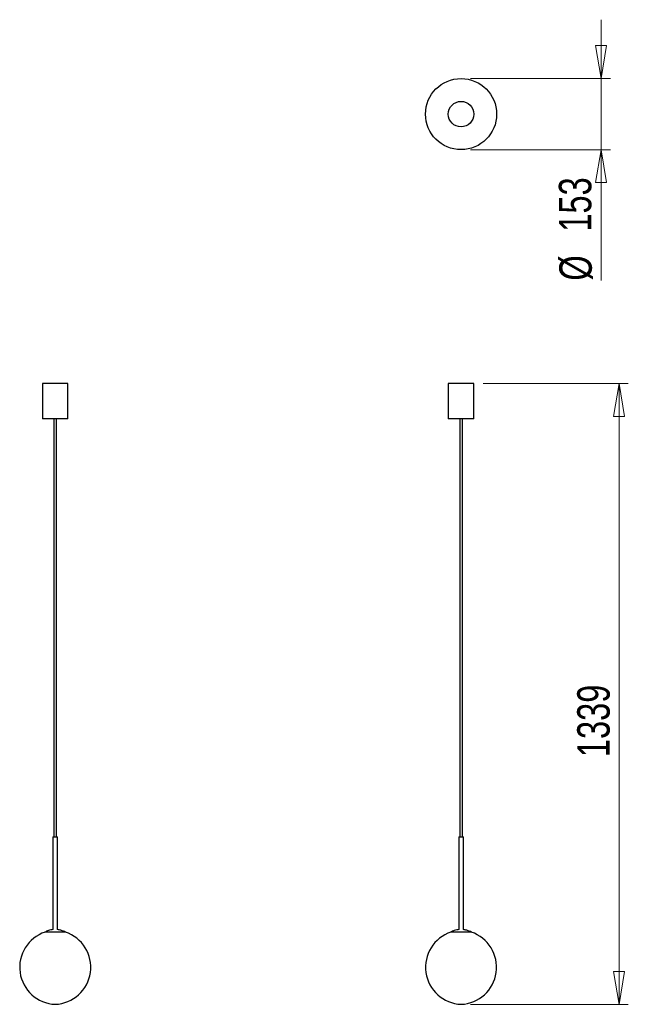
# Model space of a CAD drawing. Header units: millimetres. Extents: x 84 to 150, y 56 to 163.
import ezdxf

# ---------------------------------------------------------------- set-up
doc = ezdxf.new("R2010")
doc.units = ezdxf.units.MM
doc.header["$PDSIZE"] = -1
doc.styles.add('SLDTEXTSTYLE0', font='TXT', dxfattribs={"width": 0.75})
doc.dimstyles.new('SLDDIMSTYLE0', dxfattribs={"dimtxt": 3.5, "dimasz": 3.556, "dimexe": 0, "dimexo": 0.0625, "dimgap": 0.875, "dimtad": 1, "dimdec": 0, "dimlfac": 20, "dimrnd": 1e-09, "dimzin": 12, "dimdsep": 46, "dimtxsty": 'SLDTEXTSTYLE0', "dimblk1": 'CLOSED', "dimblk2": 'CLOSED', "dimsah": 1, "dimcen": 0.09, "dimadec": 0, "dimazin": 3, "dimtfac": 1, "dimtdec": 0, "dimtofl": 0, "dimtmove": 0, "dimatfit": 3, "dimldrblk": 'CLOSED', "dimfxl": 0, "dimfrac": 2, "dimtolj": 1, "dimtzin": 12, "dimarcsym": 0})
doc.dimstyles.new('SLDDIMSTYLE1', dxfattribs={"dimtxt": 3.5, "dimasz": 3.556, "dimexe": 0, "dimexo": 0.0625, "dimgap": 0.875, "dimtad": 1, "dimdec": 0, "dimlfac": 20, "dimrnd": 1e-09, "dimzin": 12, "dimdsep": 46, "dimtxsty": 'SLDTEXTSTYLE0', "dimblk1": 'CLOSED', "dimblk2": 'CLOSED', "dimsah": 1, "dimcen": 0.09, "dimadec": 0, "dimazin": 3, "dimtfac": 1, "dimtdec": 0, "dimtmove": 0, "dimatfit": 0, "dimldrblk": 'CLOSED', "dimfxl": 0, "dimfrac": 2, "dimtolj": 1, "dimtzin": 12, "dimarcsym": 0})

# ---------------------------------------------------------------- blocks, each defined once
blk = doc.blocks.new('_Closed')
at = {"color": 0, "linetype": 'ByBlock', "lineweight": -2}
for p, q in [((-1, 0.166667), (0, 0)), ((-1, 0.166667), (-1, -0.166667)), ((0, 0), (-1, -0.166667)), ((0, 0), (-1, 0))]:
    blk.add_line(p, q, dxfattribs=at)
blk = doc.blocks.new('_D')
at = {"color": 7, "linetype": 'Continuous', "lineweight": 0}
for p, q in [((134.03, 123.33), (149.7, 123.33)), ((148.7, 56.38), (148.7, 123.33)), ((132.66, 56.38), (149.7, 56.38))]:
    blk.add_line(p, q, dxfattribs=at)
at = {"color": 7, "linetype": 'Continuous', "lineweight": 18, "xscale": 3.556, "yscale": 3.556}
for p, rotation in [((148.7, 123.33), 90.0000000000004), ((148.7, 56.38), 270.0000000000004)]:
    blk.add_blockref('_Closed', p, dxfattribs=dict(at, rotation=rotation))
at = {"color": 7, "linetype": 'Continuous', "lineweight": 18, "insert": (144.19, 83.05), "char_height": 3.5, "attachment_point": 1, "rotation": 90, "style": 'SLDTEXTSTYLE0'}
blk.add_mtext('1339', dxfattribs=at)
blk = doc.blocks.new('_D_1')
at = {"color": 7, "linetype": 'Continuous', "lineweight": 0}
for p, q in [((146.77, 156.23), (146.77, 162.58)), ((132.66, 156.23), (147.77, 156.23)), ((146.77, 156.23), (146.77, 148.56)), ((132.66, 148.56), (147.77, 148.56)), ((146.77, 148.56), (146.77, 134.44))]:
    blk.add_line(p, q, dxfattribs=at)
at = {"color": 7, "linetype": 'Continuous', "lineweight": 18, "xscale": 3.556, "yscale": 3.556}
for p, rotation in [((146.77, 156.23, 20.12), 270.0000000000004), ((146.77, 148.56, 20.12), 90.0000000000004)]:
    blk.add_blockref('_Closed', p, dxfattribs=dict(at, rotation=rotation))
at = {"color": 7, "linetype": 'Continuous', "lineweight": 18, "char_height": 3.5, "attachment_point": 1, "rotation": 90, "style": 'SLDTEXTSTYLE0'}
for s, insert in [('153', (142.21, 139.72)), ('%%c', (142.26, 134.44))]:
    blk.add_mtext(s, dxfattribs=dict(at, insert=insert))

msp = doc.modelspace()

# ---------------------------------------------------------------- linework, layer by layer
at = {"color": 7, "linetype": 'Continuous', "lineweight": 25}
for p, q in [((86.509, 123.335), (86.509, 119.535)), ((89.259, 123.335), (86.509, 123.335)), ((89.259, 119.535), (89.259, 123.335)), ((130.285, 123.335), (130.285, 119.535)), ((133.035, 123.335), (130.285, 123.335)), ((133.035, 119.535), (133.035, 123.335)), ((89.259, 119.535), (86.509, 119.535)), ((87.734, 119.535), (87.734, 74.433)), ((88.034, 74.433), (88.034, 119.535)), ((133.035, 119.535), (130.285, 119.535)), ((131.51, 119.535), (131.51, 74.433)), ((131.81, 74.433), (131.81, 119.535)), ((87.634, 74.433), (87.634, 64.444)), ((87.634, 74.433), (88.134, 74.433)), ((88.134, 64.444), (88.134, 74.433)), ((131.41, 74.433), (131.41, 64.444)), ((131.41, 74.433), (131.662, 74.433)), ((131.662, 74.433), (131.91, 74.433)), ((131.91, 64.444), (131.91, 74.433)), ((89.009, 64.175), (86.759, 64.175)), ((132.238, 64.175), (130.535, 64.175)), ((132.785, 64.175), (132.238, 64.175))]:
    msp.add_line(p, q, dxfattribs=at)
for radius in [3.833, 1.375]:
    msp.add_circle((131.66, 152.396), radius, dxfattribs=at)
for centre, start, end in [((88.051, 60.38), 108.35524, 267.61409), ((87.717, 60.38), 272.38591, 71.58676), ((131.826, 60.38), 108.41324, 267.61409), ((131.493, 60.38), 272.38591, 71.58676)]:
    msp.add_arc(centre, 4, start, end, dxfattribs=at)
for points, knots in [([(87.635, 64.442), (87.561, 64.43), (87.398, 64.402), (87.101, 64.322), (86.889, 64.231), (86.759, 64.175)], [0, 0, 0, 0, 0.2465682, 0.5394744, 1, 1, 1, 1]), ([(89.009, 64.175), (88.927, 64.212), (88.763, 64.284), (88.47, 64.381), (88.256, 64.419), (88.131, 64.442)], [0, 0, 0, 0, 0.29285254, 0.58466619, 1, 1, 1, 1]), ([(131.411, 64.442), (131.337, 64.43), (131.173, 64.403), (130.877, 64.322), (130.664, 64.231), (130.535, 64.175)], [0, 0, 0, 0, 0.2472239, 0.5398751, 1, 1, 1, 1]), ([(132.785, 64.175), (132.702, 64.212), (132.538, 64.284), (132.247, 64.38), (132.034, 64.418), (131.91, 64.441)], [0, 0, 0, 0, 0.2939783, 0.5869137, 1, 1, 1, 1])]:
    msp.add_open_spline(points, degree=3, knots=knots, dxfattribs=at)
at = {"color": 7, "linetype": 'Continuous', "lineweight": 0}
msp.add_point((131.66, 56.383), dxfattribs=at)

# ---------------------------------------------------------------- dimensions: what is measured, and where the dimension line sits
at = {"color": 7, "linetype": 'Continuous', "lineweight": 18}
dim = msp.add_linear_dim(base=(146.773, 148.562), p1=(131.66, 156.229), p2=(131.66, 148.562), angle=90, text='%%c<>', dimstyle='SLDDIMSTYLE1', dxfattribs=at)
dim.commit()
dim.dimension.update_dxf_attribs({"geometry": '_D_1', "text_midpoint": (146.773, 140.96), "dimtype": 160})
dim = msp.add_linear_dim(base=(148.7, 123.335), p1=(131.66, 56.383), p2=(133.035, 123.335), angle=90, dimstyle='SLDDIMSTYLE0', dxfattribs=at)
dim.commit()
dim.dimension.update_dxf_attribs({"geometry": '_D', "text_midpoint": (148.7, 88.219), "dimtype": 160})

doc.saveas('drawing.dxf')
